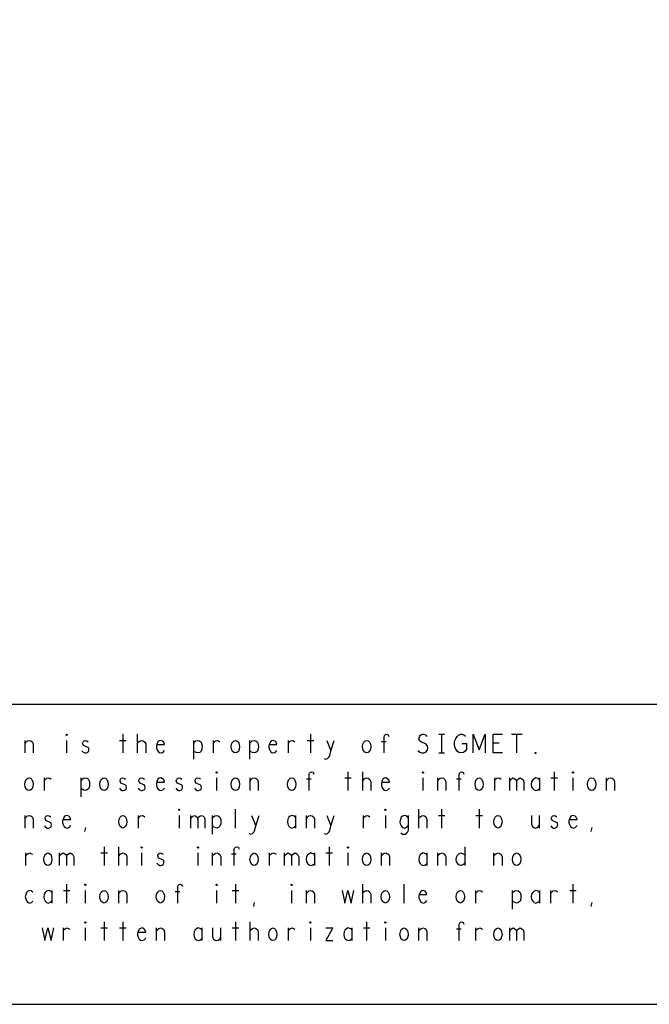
# Model space of a CAD drawing. Extents: x 23.5 to 56.5, y 21.5 to 42.5.
# Tile 10 of 12: x 46.6 to 49.9, y 21.5 to 26.8. Entities that reach past the tile are written whole.
import ezdxf

# ---------------------------------------------------------------- set-up
doc = ezdxf.new("R2010")
doc.units = 0
doc.layers.add('RVP8-TX_D_tassy_art', color=2, linetype='CONTINUOUS')

msp = doc.modelspace()

# ---------------------------------------------------------------- linework, layer by layer
at = {"layer": 'RVP8-TX_D_tassy_art'}
for points in [[(23.545, 21.545), (56.545, 21.545), (56.545, 42.545), (23.545, 42.545), (23.545, 21.545), (23.545, 21.545)], [(46.807, 22.978), (46.805, 22.98), (46.805, 22.983), (46.807, 22.985), (46.81, 22.983), (46.81, 22.98), (46.807, 22.978)], [(47.707, 22.885), (47.7, 22.887), (47.692, 22.893), (47.687, 22.905), (47.685, 22.918), (47.687, 22.932), (47.692, 22.943), (47.7, 22.95), (47.707, 22.952), (47.715, 22.95), (47.723, 22.943), (47.727, 22.932), (47.729, 22.918), (47.727, 22.905), (47.723, 22.893), (47.715, 22.887), (47.707, 22.885)], [(48.407, 22.885), (48.4, 22.887), (48.392, 22.893), (48.387, 22.905), (48.385, 22.918), (48.387, 22.932), (48.392, 22.943), (48.4, 22.95), (48.407, 22.952), (48.415, 22.95), (48.422, 22.943), (48.427, 22.932), (48.429, 22.918), (48.427, 22.905), (48.422, 22.893), (48.415, 22.887), (48.407, 22.885)], [(49.307, 22.882), (49.305, 22.883), (49.305, 22.887), (49.307, 22.888), (49.31, 22.887), (49.31, 22.883), (49.307, 22.882)], [(47.607, 22.778), (47.605, 22.78), (47.605, 22.783), (47.607, 22.785), (47.61, 22.783), (47.61, 22.78), (47.607, 22.778)], [(48.707, 22.778), (48.705, 22.78), (48.705, 22.783), (48.707, 22.785), (48.71, 22.783), (48.71, 22.78), (48.707, 22.778)], [(49.507, 22.778), (49.505, 22.78), (49.505, 22.783), (49.507, 22.785), (49.51, 22.783), (49.51, 22.78), (49.507, 22.778)], [(46.607, 22.685), (46.6, 22.687), (46.592, 22.693), (46.587, 22.705), (46.585, 22.718), (46.587, 22.732), (46.592, 22.743), (46.6, 22.75), (46.607, 22.752), (46.615, 22.75), (46.622, 22.743), (46.627, 22.732), (46.629, 22.718), (46.627, 22.705), (46.622, 22.693), (46.615, 22.687), (46.607, 22.685)], [(47.007, 22.685), (47, 22.687), (46.992, 22.693), (46.987, 22.705), (46.985, 22.718), (46.987, 22.732), (46.992, 22.743), (47, 22.75), (47.007, 22.752), (47.015, 22.75), (47.022, 22.743), (47.027, 22.732), (47.029, 22.718), (47.027, 22.705), (47.022, 22.693), (47.015, 22.687), (47.007, 22.685)], [(47.707, 22.685), (47.7, 22.687), (47.692, 22.693), (47.687, 22.705), (47.685, 22.718), (47.687, 22.732), (47.692, 22.743), (47.7, 22.75), (47.707, 22.752), (47.715, 22.75), (47.723, 22.743), (47.727, 22.732), (47.729, 22.718), (47.727, 22.705), (47.723, 22.693), (47.715, 22.687), (47.707, 22.685)], [(48.007, 22.685), (48, 22.687), (47.992, 22.693), (47.987, 22.705), (47.985, 22.718), (47.987, 22.732), (47.992, 22.743), (48, 22.75), (48.007, 22.752), (48.015, 22.75), (48.022, 22.743), (48.027, 22.732), (48.029, 22.718), (48.027, 22.705), (48.022, 22.693), (48.015, 22.687), (48.007, 22.685)], [(49.007, 22.685), (49, 22.687), (48.992, 22.693), (48.987, 22.705), (48.985, 22.718), (48.987, 22.732), (48.992, 22.743), (49, 22.75), (49.007, 22.752), (49.015, 22.75), (49.022, 22.743), (49.027, 22.732), (49.029, 22.718), (49.027, 22.705), (49.022, 22.693), (49.015, 22.687), (49.007, 22.685)], [(49.607, 22.685), (49.6, 22.687), (49.592, 22.693), (49.587, 22.705), (49.585, 22.718), (49.587, 22.732), (49.592, 22.743), (49.6, 22.75), (49.607, 22.752), (49.615, 22.75), (49.622, 22.743), (49.627, 22.732), (49.629, 22.718), (49.627, 22.705), (49.622, 22.693), (49.615, 22.687), (49.607, 22.685)], [(47.407, 22.578), (47.405, 22.58), (47.405, 22.583), (47.407, 22.585), (47.41, 22.583), (47.41, 22.58), (47.407, 22.578)], [(48.507, 22.578), (48.505, 22.58), (48.505, 22.583), (48.507, 22.585), (48.51, 22.583), (48.51, 22.58), (48.507, 22.578)], [(47.107, 22.485), (47.1, 22.487), (47.092, 22.493), (47.087, 22.505), (47.085, 22.518), (47.087, 22.532), (47.092, 22.543), (47.1, 22.55), (47.107, 22.552), (47.115, 22.55), (47.122, 22.543), (47.127, 22.532), (47.129, 22.518), (47.127, 22.505), (47.122, 22.493), (47.115, 22.487), (47.107, 22.485)], [(49.107, 22.485), (49.1, 22.487), (49.092, 22.493), (49.087, 22.505), (49.085, 22.518), (49.087, 22.532), (49.092, 22.543), (49.1, 22.55), (49.107, 22.552), (49.115, 22.55), (49.122, 22.543), (49.127, 22.532), (49.129, 22.518), (49.127, 22.505), (49.122, 22.493), (49.115, 22.487), (49.107, 22.485)], [(47.207, 22.378), (47.205, 22.38), (47.205, 22.383), (47.207, 22.385), (47.21, 22.383), (47.21, 22.38), (47.207, 22.378)], [(47.507, 22.378), (47.505, 22.38), (47.505, 22.383), (47.507, 22.385), (47.51, 22.383), (47.51, 22.38), (47.507, 22.378)], [(48.307, 22.378), (48.305, 22.38), (48.305, 22.383), (48.307, 22.385), (48.31, 22.383), (48.31, 22.38), (48.307, 22.378)], [(46.707, 22.285), (46.7, 22.287), (46.692, 22.293), (46.687, 22.305), (46.685, 22.318), (46.687, 22.332), (46.692, 22.343), (46.7, 22.35), (46.707, 22.352), (46.715, 22.35), (46.723, 22.343), (46.727, 22.332), (46.729, 22.318), (46.727, 22.305), (46.723, 22.293), (46.715, 22.287), (46.707, 22.285)], [(47.807, 22.285), (47.8, 22.287), (47.793, 22.293), (47.787, 22.305), (47.785, 22.318), (47.787, 22.332), (47.793, 22.343), (47.8, 22.35), (47.807, 22.352), (47.815, 22.35), (47.822, 22.343), (47.827, 22.332), (47.829, 22.318), (47.827, 22.305), (47.822, 22.293), (47.815, 22.287), (47.807, 22.285)], [(48.407, 22.285), (48.4, 22.287), (48.392, 22.293), (48.387, 22.305), (48.385, 22.318), (48.387, 22.332), (48.392, 22.343), (48.4, 22.35), (48.407, 22.352), (48.415, 22.35), (48.422, 22.343), (48.427, 22.332), (48.429, 22.318), (48.427, 22.305), (48.422, 22.293), (48.415, 22.287), (48.407, 22.285)], [(49.207, 22.285), (49.2, 22.287), (49.192, 22.293), (49.187, 22.305), (49.185, 22.318), (49.187, 22.332), (49.192, 22.343), (49.2, 22.35), (49.207, 22.352), (49.215, 22.35), (49.223, 22.343), (49.227, 22.332), (49.229, 22.318), (49.227, 22.305), (49.223, 22.293), (49.215, 22.287), (49.207, 22.285)], [(46.907, 22.178), (46.905, 22.18), (46.905, 22.183), (46.907, 22.185), (46.91, 22.183), (46.91, 22.18), (46.907, 22.178)], [(47.607, 22.178), (47.605, 22.18), (47.605, 22.183), (47.607, 22.185), (47.61, 22.183), (47.61, 22.18), (47.607, 22.178)], [(48.007, 22.178), (48.005, 22.18), (48.005, 22.183), (48.007, 22.185), (48.01, 22.183), (48.01, 22.18), (48.007, 22.178)], [(47.007, 22.085), (47, 22.087), (46.992, 22.093), (46.987, 22.105), (46.985, 22.118), (46.987, 22.132), (46.992, 22.143), (47, 22.15), (47.007, 22.152), (47.015, 22.15), (47.022, 22.143), (47.027, 22.132), (47.029, 22.118), (47.027, 22.105), (47.022, 22.093), (47.015, 22.087), (47.007, 22.085)], [(47.307, 22.085), (47.3, 22.087), (47.293, 22.093), (47.287, 22.105), (47.285, 22.118), (47.287, 22.132), (47.293, 22.143), (47.3, 22.15), (47.307, 22.152), (47.315, 22.15), (47.322, 22.143), (47.327, 22.132), (47.329, 22.118), (47.327, 22.105), (47.322, 22.093), (47.315, 22.087), (47.307, 22.085)], [(48.507, 22.085), (48.5, 22.087), (48.492, 22.093), (48.487, 22.105), (48.485, 22.118), (48.487, 22.132), (48.492, 22.143), (48.5, 22.15), (48.507, 22.152), (48.515, 22.15), (48.522, 22.143), (48.527, 22.132), (48.529, 22.118), (48.527, 22.105), (48.522, 22.093), (48.515, 22.087), (48.507, 22.085)], [(48.907, 22.085), (48.9, 22.087), (48.892, 22.093), (48.887, 22.105), (48.885, 22.118), (48.887, 22.132), (48.892, 22.143), (48.9, 22.15), (48.907, 22.152), (48.915, 22.15), (48.922, 22.143), (48.927, 22.132), (48.929, 22.118), (48.927, 22.105), (48.922, 22.093), (48.915, 22.087), (48.907, 22.085)], [(46.907, 21.978), (46.905, 21.98), (46.905, 21.983), (46.907, 21.985), (46.91, 21.983), (46.91, 21.98), (46.907, 21.978)], [(47.907, 21.885), (47.9, 21.887), (47.892, 21.893), (47.887, 21.905), (47.885, 21.918), (47.887, 21.932), (47.892, 21.943), (47.9, 21.95), (47.907, 21.952), (47.915, 21.95), (47.922, 21.943), (47.927, 21.932), (47.929, 21.918), (47.927, 21.905), (47.922, 21.893), (47.915, 21.887), (47.907, 21.885)], [(48.107, 21.978), (48.105, 21.98), (48.105, 21.983), (48.107, 21.985), (48.11, 21.983), (48.11, 21.98), (48.107, 21.978)], [(48.507, 21.978), (48.505, 21.98), (48.505, 21.983), (48.507, 21.985), (48.51, 21.983), (48.51, 21.98), (48.507, 21.978)], [(48.607, 21.885), (48.6, 21.887), (48.592, 21.893), (48.587, 21.905), (48.585, 21.918), (48.587, 21.932), (48.592, 21.943), (48.6, 21.95), (48.607, 21.952), (48.615, 21.95), (48.622, 21.943), (48.627, 21.932), (48.629, 21.918), (48.627, 21.905), (48.622, 21.893), (48.615, 21.887), (48.607, 21.885)], [(49.107, 21.885), (49.1, 21.887), (49.092, 21.893), (49.087, 21.905), (49.085, 21.918), (49.087, 21.932), (49.092, 21.943), (49.1, 21.95), (49.107, 21.952), (49.115, 21.95), (49.122, 21.943), (49.127, 21.932), (49.129, 21.918), (49.127, 21.905), (49.122, 21.893), (49.115, 21.887), (49.107, 21.885)]]:
    msp.add_lwpolyline(points, close=True, dxfattribs=at)
for points in [[(44.47, 21.545), (44.47, 23.145), (50.345, 23.145), (56.545, 23.145)], [(46.586, 22.885), (46.586, 22.952)], [(46.586, 22.935), (46.591, 22.943), (46.599, 22.95), (46.609, 22.952), (46.617, 22.95), (46.625, 22.943), (46.629, 22.932), (46.629, 22.885)], [(46.807, 22.952), (46.807, 22.885)], [(46.889, 22.897), (46.895, 22.89), (46.904, 22.885), (46.911, 22.885), (46.919, 22.888), (46.924, 22.893), (46.926, 22.9), (46.925, 22.91), (46.92, 22.915), (46.897, 22.925), (46.892, 22.937), (46.895, 22.945), (46.9, 22.95), (46.907, 22.952), (46.915, 22.95), (46.922, 22.945)], [(47.09, 22.952), (47.125, 22.952)], [(47.107, 22.985), (47.107, 22.885)], [(47.186, 22.885), (47.186, 22.985)], [(47.186, 22.937), (47.192, 22.945), (47.199, 22.95), (47.209, 22.952), (47.216, 22.95), (47.225, 22.943), (47.229, 22.933), (47.229, 22.885)], [(47.289, 22.93), (47.329, 22.93), (47.325, 22.942), (47.319, 22.948), (47.31, 22.952), (47.301, 22.95), (47.294, 22.945), (47.289, 22.933), (47.286, 22.923), (47.286, 22.913), (47.289, 22.903), (47.295, 22.893), (47.302, 22.887), (47.311, 22.885), (47.32, 22.888), (47.329, 22.898)], [(47.485, 22.852), (47.485, 22.952)], [(47.485, 22.937), (47.491, 22.945), (47.497, 22.95), (47.507, 22.952), (47.516, 22.95), (47.525, 22.942), (47.529, 22.93), (47.53, 22.918), (47.529, 22.907), (47.525, 22.895), (47.517, 22.888), (47.507, 22.885), (47.499, 22.887), (47.49, 22.892), (47.485, 22.898)], [(47.59, 22.885), (47.59, 22.952)], [(47.59, 22.938), (47.596, 22.945), (47.602, 22.95), (47.611, 22.952), (47.617, 22.95), (47.625, 22.945)], [(47.785, 22.852), (47.785, 22.952)], [(47.785, 22.937), (47.791, 22.945), (47.797, 22.95), (47.807, 22.952), (47.816, 22.95), (47.825, 22.942), (47.829, 22.93), (47.83, 22.918), (47.829, 22.907), (47.825, 22.895), (47.817, 22.888), (47.807, 22.885), (47.799, 22.887), (47.79, 22.892), (47.785, 22.898)], [(47.889, 22.93), (47.929, 22.93), (47.925, 22.942), (47.919, 22.948), (47.91, 22.952), (47.901, 22.95), (47.894, 22.945), (47.889, 22.933), (47.886, 22.923), (47.886, 22.913), (47.889, 22.903), (47.895, 22.893), (47.902, 22.887), (47.911, 22.885), (47.92, 22.888), (47.929, 22.898)], [(47.99, 22.885), (47.99, 22.952)], [(47.99, 22.938), (47.996, 22.945), (48.002, 22.95), (48.011, 22.952), (48.017, 22.95), (48.025, 22.945)], [(48.09, 22.952), (48.125, 22.952)], [(48.107, 22.985), (48.107, 22.885)], [(48.181, 22.855), (48.189, 22.852), (48.199, 22.855), (48.205, 22.862), (48.21, 22.87), (48.217, 22.897), (48.234, 22.952)], [(48.194, 22.952), (48.217, 22.897)], [(48.511, 22.945), (48.486, 22.945)], [(48.5, 22.885), (48.5, 22.97), (48.502, 22.978), (48.507, 22.983), (48.515, 22.985), (48.522, 22.982), (48.526, 22.973)], [(48.681, 22.898), (48.691, 22.89), (48.702, 22.885), (48.712, 22.885), (48.723, 22.89), (48.73, 22.898), (48.734, 22.91), (48.731, 22.922), (48.725, 22.932), (48.714, 22.938), (48.699, 22.942), (48.69, 22.948), (48.686, 22.96), (48.689, 22.972), (48.695, 22.98), (48.704, 22.985), (48.712, 22.985), (48.721, 22.982), (48.729, 22.973)], [(48.793, 22.985), (48.822, 22.985)], [(48.807, 22.985), (48.807, 22.885)], [(48.915, 22.935), (48.94, 22.935), (48.94, 22.905), (48.933, 22.895), (48.924, 22.888), (48.911, 22.885), (48.899, 22.888), (48.89, 22.895), (48.882, 22.905), (48.877, 22.917), (48.875, 22.93), (48.875, 22.942), (48.877, 22.952), (48.882, 22.963), (48.89, 22.973), (48.897, 22.98), (48.907, 22.985), (48.916, 22.985), (48.926, 22.982), (48.934, 22.975)], [(48.975, 22.885), (48.975, 22.985), (49.007, 22.902), (49.04, 22.985), (49.04, 22.885)], [(49.132, 22.885), (49.082, 22.885), (49.082, 22.985), (49.132, 22.985)], [(49.179, 22.985), (49.236, 22.985)], [(49.207, 22.985), (49.207, 22.885)], [(49.113, 22.937), (49.082, 22.937)], [(48.793, 22.885), (48.822, 22.885)], [(48.1, 22.685), (48.1, 22.77), (48.102, 22.778), (48.107, 22.783), (48.115, 22.785), (48.122, 22.782), (48.126, 22.773)], [(48.307, 22.785), (48.307, 22.685)], [(48.386, 22.685), (48.386, 22.785)], [(48.9, 22.685), (48.9, 22.77), (48.902, 22.778), (48.907, 22.783), (48.915, 22.785), (48.922, 22.782), (48.926, 22.773)], [(49.407, 22.785), (49.407, 22.685)], [(46.69, 22.685), (46.69, 22.752)], [(46.69, 22.738), (46.696, 22.745), (46.702, 22.75), (46.711, 22.752), (46.717, 22.75), (46.725, 22.745)], [(46.885, 22.652), (46.885, 22.752)], [(46.885, 22.737), (46.891, 22.745), (46.897, 22.75), (46.907, 22.752), (46.916, 22.75), (46.925, 22.742), (46.929, 22.73), (46.93, 22.718), (46.929, 22.707), (46.925, 22.695), (46.917, 22.688), (46.907, 22.685), (46.899, 22.687), (46.89, 22.692), (46.885, 22.698)], [(47.089, 22.697), (47.095, 22.69), (47.104, 22.685), (47.111, 22.685), (47.119, 22.688), (47.124, 22.693), (47.126, 22.7), (47.125, 22.71), (47.12, 22.715), (47.097, 22.725), (47.092, 22.737), (47.095, 22.745), (47.1, 22.75), (47.107, 22.752), (47.115, 22.75), (47.122, 22.745)], [(47.189, 22.697), (47.195, 22.69), (47.204, 22.685), (47.211, 22.685), (47.219, 22.688), (47.224, 22.693), (47.226, 22.7), (47.225, 22.71), (47.22, 22.715), (47.197, 22.725), (47.192, 22.737), (47.195, 22.745), (47.2, 22.75), (47.207, 22.752), (47.215, 22.75), (47.223, 22.745)], [(47.289, 22.73), (47.329, 22.73), (47.325, 22.742), (47.319, 22.748), (47.31, 22.752), (47.301, 22.75), (47.294, 22.745), (47.289, 22.733), (47.286, 22.723), (47.286, 22.713), (47.289, 22.703), (47.295, 22.693), (47.302, 22.687), (47.311, 22.685), (47.32, 22.688), (47.329, 22.698)], [(47.389, 22.697), (47.395, 22.69), (47.404, 22.685), (47.411, 22.685), (47.419, 22.688), (47.424, 22.693), (47.426, 22.7), (47.425, 22.71), (47.42, 22.715), (47.397, 22.725), (47.392, 22.737), (47.395, 22.745), (47.4, 22.75), (47.407, 22.752), (47.415, 22.75), (47.422, 22.745)], [(47.489, 22.697), (47.495, 22.69), (47.504, 22.685), (47.511, 22.685), (47.519, 22.688), (47.524, 22.693), (47.526, 22.7), (47.525, 22.71), (47.52, 22.715), (47.497, 22.725), (47.492, 22.737), (47.495, 22.745), (47.5, 22.75), (47.507, 22.752), (47.515, 22.75), (47.522, 22.745)], [(47.607, 22.752), (47.607, 22.685)], [(47.786, 22.685), (47.786, 22.752)], [(47.786, 22.735), (47.791, 22.743), (47.799, 22.75), (47.809, 22.752), (47.817, 22.75), (47.825, 22.743), (47.829, 22.732), (47.829, 22.685)], [(48.111, 22.745), (48.086, 22.745)], [(48.29, 22.752), (48.325, 22.752)], [(48.386, 22.737), (48.392, 22.745), (48.399, 22.75), (48.409, 22.752), (48.416, 22.75), (48.425, 22.743), (48.429, 22.733), (48.429, 22.685)], [(48.489, 22.73), (48.529, 22.73), (48.525, 22.742), (48.519, 22.748), (48.51, 22.752), (48.501, 22.75), (48.494, 22.745), (48.489, 22.733), (48.486, 22.723), (48.486, 22.713), (48.489, 22.703), (48.495, 22.693), (48.502, 22.687), (48.511, 22.685), (48.52, 22.688), (48.529, 22.698)], [(48.707, 22.752), (48.707, 22.685)], [(48.786, 22.685), (48.786, 22.752)], [(48.786, 22.735), (48.791, 22.743), (48.799, 22.75), (48.809, 22.752), (48.817, 22.75), (48.825, 22.743), (48.829, 22.732), (48.829, 22.685)], [(48.911, 22.745), (48.886, 22.745)], [(49.09, 22.685), (49.09, 22.752)], [(49.09, 22.738), (49.096, 22.745), (49.102, 22.75), (49.111, 22.752), (49.117, 22.75), (49.125, 22.745)], [(49.17, 22.685), (49.17, 22.752)], [(49.17, 22.733), (49.174, 22.742), (49.18, 22.748), (49.189, 22.752), (49.197, 22.748), (49.204, 22.742), (49.207, 22.733), (49.207, 22.685)], [(49.207, 22.733), (49.211, 22.742), (49.217, 22.748), (49.226, 22.752), (49.235, 22.748), (49.241, 22.742), (49.245, 22.732), (49.245, 22.685)], [(49.33, 22.74), (49.325, 22.747), (49.317, 22.75), (49.309, 22.752), (49.3, 22.748), (49.293, 22.742), (49.287, 22.732), (49.285, 22.718), (49.287, 22.705), (49.293, 22.695), (49.3, 22.688), (49.309, 22.685), (49.317, 22.687), (49.325, 22.692), (49.33, 22.698)], [(49.33, 22.685), (49.33, 22.752)], [(49.39, 22.752), (49.425, 22.752)], [(49.507, 22.752), (49.507, 22.685)], [(49.686, 22.685), (49.686, 22.752)], [(49.686, 22.735), (49.691, 22.743), (49.699, 22.75), (49.709, 22.752), (49.717, 22.75), (49.725, 22.743), (49.729, 22.732), (49.729, 22.685)], [(47.707, 22.485), (47.707, 22.585)], [(48.686, 22.485), (48.686, 22.585)], [(48.807, 22.585), (48.807, 22.485)], [(49.007, 22.585), (49.007, 22.485)], [(46.586, 22.485), (46.586, 22.552)], [(46.586, 22.535), (46.591, 22.543), (46.599, 22.55), (46.609, 22.552), (46.617, 22.55), (46.625, 22.543), (46.629, 22.532), (46.629, 22.485)], [(46.689, 22.497), (46.695, 22.49), (46.704, 22.485), (46.711, 22.485), (46.719, 22.488), (46.724, 22.493), (46.726, 22.5), (46.725, 22.51), (46.72, 22.515), (46.697, 22.525), (46.692, 22.537), (46.695, 22.545), (46.7, 22.55), (46.707, 22.552), (46.715, 22.55), (46.723, 22.545)], [(46.789, 22.53), (46.829, 22.53), (46.825, 22.542), (46.819, 22.548), (46.81, 22.552), (46.801, 22.55), (46.794, 22.545), (46.789, 22.533), (46.786, 22.523), (46.786, 22.513), (46.789, 22.503), (46.795, 22.493), (46.802, 22.487), (46.811, 22.485), (46.82, 22.488), (46.829, 22.498)], [(47.19, 22.485), (47.19, 22.552)], [(47.19, 22.538), (47.196, 22.545), (47.202, 22.55), (47.211, 22.552), (47.217, 22.55), (47.225, 22.545)], [(47.407, 22.552), (47.407, 22.485)], [(47.47, 22.485), (47.47, 22.552)], [(47.47, 22.533), (47.474, 22.542), (47.48, 22.548), (47.489, 22.552), (47.497, 22.548), (47.504, 22.542), (47.507, 22.533), (47.507, 22.485)], [(47.507, 22.533), (47.511, 22.542), (47.517, 22.548), (47.526, 22.552), (47.535, 22.548), (47.541, 22.542), (47.545, 22.532), (47.545, 22.485)], [(47.585, 22.452), (47.585, 22.552)], [(47.585, 22.537), (47.591, 22.545), (47.597, 22.55), (47.607, 22.552), (47.616, 22.55), (47.625, 22.542), (47.629, 22.53), (47.63, 22.518), (47.629, 22.507), (47.625, 22.495), (47.617, 22.488), (47.607, 22.485), (47.599, 22.487), (47.59, 22.492), (47.585, 22.498)], [(47.781, 22.455), (47.789, 22.452), (47.799, 22.455), (47.805, 22.462), (47.81, 22.47), (47.817, 22.497), (47.834, 22.552)], [(47.794, 22.552), (47.817, 22.497)], [(48.03, 22.54), (48.025, 22.547), (48.017, 22.55), (48.009, 22.552), (48, 22.548), (47.992, 22.542), (47.987, 22.532), (47.985, 22.518), (47.987, 22.505), (47.992, 22.495), (48, 22.488), (48.009, 22.485), (48.017, 22.487), (48.025, 22.492), (48.03, 22.498)], [(48.03, 22.485), (48.03, 22.552)], [(48.086, 22.485), (48.086, 22.552)], [(48.086, 22.535), (48.091, 22.543), (48.099, 22.55), (48.109, 22.552), (48.117, 22.55), (48.125, 22.543), (48.129, 22.532), (48.129, 22.485)], [(48.181, 22.455), (48.189, 22.452), (48.199, 22.455), (48.205, 22.462), (48.21, 22.47), (48.217, 22.497), (48.234, 22.552)], [(48.194, 22.552), (48.217, 22.497)], [(48.39, 22.485), (48.39, 22.552)], [(48.39, 22.538), (48.396, 22.545), (48.402, 22.55), (48.411, 22.552), (48.417, 22.55), (48.425, 22.545)], [(48.507, 22.552), (48.507, 22.485)], [(48.63, 22.538), (48.625, 22.545), (48.617, 22.55), (48.609, 22.552), (48.599, 22.548), (48.592, 22.542), (48.587, 22.53), (48.585, 22.518), (48.586, 22.508), (48.591, 22.497), (48.599, 22.488), (48.609, 22.485), (48.616, 22.487), (48.625, 22.493), (48.63, 22.5)], [(48.59, 22.46), (48.599, 22.453), (48.609, 22.452), (48.617, 22.453), (48.625, 22.462), (48.63, 22.473), (48.63, 22.552)], [(48.686, 22.537), (48.692, 22.545), (48.699, 22.55), (48.709, 22.552), (48.716, 22.55), (48.725, 22.543), (48.729, 22.533), (48.729, 22.485)], [(48.79, 22.552), (48.825, 22.552)], [(48.99, 22.552), (49.025, 22.552)], [(49.286, 22.552), (49.286, 22.505), (49.291, 22.493), (49.299, 22.487), (49.307, 22.485), (49.316, 22.487), (49.324, 22.493), (49.329, 22.505)], [(49.329, 22.485), (49.329, 22.552)], [(49.389, 22.497), (49.395, 22.49), (49.404, 22.485), (49.411, 22.485), (49.419, 22.488), (49.424, 22.493), (49.426, 22.5), (49.425, 22.51), (49.42, 22.515), (49.397, 22.525), (49.392, 22.537), (49.395, 22.545), (49.4, 22.55), (49.407, 22.552), (49.415, 22.55), (49.422, 22.545)], [(49.489, 22.53), (49.529, 22.53), (49.525, 22.542), (49.519, 22.548), (49.51, 22.552), (49.501, 22.55), (49.494, 22.545), (49.489, 22.533), (49.486, 22.523), (49.486, 22.513), (49.489, 22.503), (49.495, 22.493), (49.502, 22.487), (49.511, 22.485), (49.52, 22.488), (49.529, 22.498)], [(46.905, 22.467), (46.91, 22.488)], [(49.605, 22.467), (49.61, 22.488)], [(47.007, 22.385), (47.007, 22.285)], [(47.086, 22.285), (47.086, 22.385)], [(47.7, 22.285), (47.7, 22.37), (47.702, 22.378), (47.707, 22.383), (47.715, 22.385), (47.723, 22.382), (47.726, 22.373)], [(48.207, 22.385), (48.207, 22.285)], [(48.93, 22.385), (48.93, 22.285)], [(46.59, 22.285), (46.59, 22.352)], [(46.59, 22.338), (46.596, 22.345), (46.602, 22.35), (46.611, 22.352), (46.617, 22.35), (46.625, 22.345)], [(46.77, 22.285), (46.77, 22.352)], [(46.77, 22.333), (46.774, 22.342), (46.78, 22.348), (46.789, 22.352), (46.797, 22.348), (46.804, 22.342), (46.807, 22.333), (46.807, 22.285)], [(46.807, 22.333), (46.811, 22.342), (46.817, 22.348), (46.826, 22.352), (46.835, 22.348), (46.841, 22.342), (46.845, 22.332), (46.845, 22.285)], [(46.99, 22.352), (47.025, 22.352)], [(47.086, 22.337), (47.092, 22.345), (47.099, 22.35), (47.109, 22.352), (47.116, 22.35), (47.125, 22.343), (47.129, 22.333), (47.129, 22.285)], [(47.207, 22.352), (47.207, 22.285)], [(47.289, 22.297), (47.295, 22.29), (47.304, 22.285), (47.311, 22.285), (47.319, 22.288), (47.324, 22.293), (47.326, 22.3), (47.325, 22.31), (47.32, 22.315), (47.297, 22.325), (47.293, 22.337), (47.295, 22.345), (47.3, 22.35), (47.307, 22.352), (47.315, 22.35), (47.322, 22.345)], [(47.507, 22.352), (47.507, 22.285)], [(47.586, 22.285), (47.586, 22.352)], [(47.586, 22.335), (47.591, 22.343), (47.599, 22.35), (47.609, 22.352), (47.617, 22.35), (47.625, 22.343), (47.629, 22.332), (47.629, 22.285)], [(47.711, 22.345), (47.686, 22.345)], [(47.89, 22.285), (47.89, 22.352)], [(47.89, 22.338), (47.896, 22.345), (47.902, 22.35), (47.911, 22.352), (47.917, 22.35), (47.925, 22.345)], [(47.97, 22.285), (47.97, 22.352)], [(47.97, 22.333), (47.974, 22.342), (47.98, 22.348), (47.989, 22.352), (47.997, 22.348), (48.004, 22.342), (48.007, 22.333), (48.007, 22.285)], [(48.007, 22.333), (48.011, 22.342), (48.017, 22.348), (48.026, 22.352), (48.035, 22.348), (48.041, 22.342), (48.045, 22.332), (48.045, 22.285)], [(48.13, 22.34), (48.125, 22.347), (48.117, 22.35), (48.109, 22.352), (48.1, 22.348), (48.092, 22.342), (48.087, 22.332), (48.085, 22.318), (48.087, 22.305), (48.092, 22.295), (48.1, 22.288), (48.109, 22.285), (48.117, 22.287), (48.125, 22.292), (48.13, 22.298)], [(48.13, 22.285), (48.13, 22.352)], [(48.19, 22.352), (48.225, 22.352)], [(48.307, 22.352), (48.307, 22.285)], [(48.486, 22.285), (48.486, 22.352)], [(48.486, 22.335), (48.491, 22.343), (48.499, 22.35), (48.509, 22.352), (48.517, 22.35), (48.525, 22.343), (48.529, 22.332), (48.529, 22.285)], [(48.73, 22.34), (48.725, 22.347), (48.717, 22.35), (48.709, 22.352), (48.7, 22.348), (48.692, 22.342), (48.687, 22.332), (48.685, 22.318), (48.687, 22.305), (48.692, 22.295), (48.7, 22.288), (48.709, 22.285), (48.717, 22.287), (48.725, 22.292), (48.73, 22.298)], [(48.73, 22.285), (48.73, 22.352)], [(48.786, 22.285), (48.786, 22.352)], [(48.786, 22.335), (48.791, 22.343), (48.799, 22.35), (48.809, 22.352), (48.817, 22.35), (48.825, 22.343), (48.829, 22.332), (48.829, 22.285)], [(48.93, 22.3), (48.925, 22.292), (48.917, 22.287), (48.909, 22.285), (48.899, 22.288), (48.891, 22.297), (48.886, 22.307), (48.885, 22.318), (48.886, 22.33), (48.891, 22.34), (48.899, 22.348), (48.909, 22.352), (48.917, 22.35), (48.924, 22.347), (48.93, 22.34)], [(49.086, 22.285), (49.086, 22.352)], [(49.086, 22.335), (49.091, 22.343), (49.099, 22.35), (49.109, 22.352), (49.117, 22.35), (49.125, 22.343), (49.129, 22.332), (49.129, 22.285)], [(46.807, 22.185), (46.807, 22.085)], [(47.4, 22.085), (47.4, 22.17), (47.402, 22.178), (47.407, 22.183), (47.415, 22.185), (47.422, 22.182), (47.426, 22.173)], [(47.707, 22.185), (47.707, 22.085)], [(48.386, 22.085), (48.386, 22.185)], [(48.607, 22.085), (48.607, 22.185)], [(49.507, 22.185), (49.507, 22.085)], [(46.627, 22.143), (46.619, 22.15), (46.611, 22.152), (46.601, 22.148), (46.594, 22.142), (46.589, 22.13), (46.587, 22.118), (46.589, 22.107), (46.594, 22.097), (46.601, 22.088), (46.611, 22.085), (46.62, 22.088), (46.627, 22.095)], [(46.73, 22.14), (46.725, 22.147), (46.717, 22.15), (46.709, 22.152), (46.7, 22.148), (46.692, 22.142), (46.687, 22.132), (46.685, 22.118), (46.687, 22.105), (46.692, 22.095), (46.7, 22.088), (46.709, 22.085), (46.717, 22.087), (46.725, 22.092), (46.73, 22.098)], [(46.73, 22.085), (46.73, 22.152)], [(46.79, 22.152), (46.825, 22.152)], [(46.907, 22.152), (46.907, 22.085)], [(47.086, 22.085), (47.086, 22.152)], [(47.086, 22.135), (47.091, 22.143), (47.099, 22.15), (47.109, 22.152), (47.117, 22.15), (47.125, 22.143), (47.129, 22.132), (47.129, 22.085)], [(47.411, 22.145), (47.386, 22.145)], [(47.607, 22.152), (47.607, 22.085)], [(47.69, 22.152), (47.725, 22.152)], [(48.007, 22.152), (48.007, 22.085)], [(48.086, 22.085), (48.086, 22.152)], [(48.086, 22.135), (48.091, 22.143), (48.099, 22.15), (48.109, 22.152), (48.117, 22.15), (48.125, 22.143), (48.129, 22.132), (48.129, 22.085)], [(48.276, 22.152), (48.291, 22.085), (48.307, 22.152), (48.324, 22.085), (48.339, 22.152)], [(48.386, 22.137), (48.392, 22.145), (48.399, 22.15), (48.409, 22.152), (48.416, 22.15), (48.425, 22.143), (48.429, 22.133), (48.429, 22.085)], [(48.689, 22.13), (48.729, 22.13), (48.725, 22.142), (48.719, 22.148), (48.71, 22.152), (48.701, 22.15), (48.694, 22.145), (48.689, 22.133), (48.686, 22.123), (48.686, 22.113), (48.689, 22.103), (48.695, 22.093), (48.702, 22.087), (48.711, 22.085), (48.72, 22.088), (48.729, 22.098)], [(48.99, 22.085), (48.99, 22.152)], [(48.99, 22.138), (48.996, 22.145), (49.002, 22.15), (49.011, 22.152), (49.017, 22.15), (49.025, 22.145)], [(49.185, 22.052), (49.185, 22.152)], [(49.185, 22.137), (49.191, 22.145), (49.197, 22.15), (49.207, 22.152), (49.216, 22.15), (49.225, 22.142), (49.229, 22.13), (49.23, 22.118), (49.229, 22.107), (49.225, 22.095), (49.217, 22.088), (49.207, 22.085), (49.199, 22.087), (49.19, 22.092), (49.185, 22.098)], [(49.33, 22.14), (49.325, 22.147), (49.317, 22.15), (49.309, 22.152), (49.3, 22.148), (49.293, 22.142), (49.287, 22.132), (49.285, 22.118), (49.287, 22.105), (49.293, 22.095), (49.3, 22.088), (49.309, 22.085), (49.317, 22.087), (49.325, 22.092), (49.33, 22.098)], [(49.33, 22.085), (49.33, 22.152)], [(49.39, 22.085), (49.39, 22.152)], [(49.39, 22.138), (49.396, 22.145), (49.402, 22.15), (49.411, 22.152), (49.417, 22.15), (49.425, 22.145)], [(49.49, 22.152), (49.525, 22.152)], [(47.805, 22.067), (47.81, 22.088)], [(49.605, 22.067), (49.61, 22.088)], [(46.676, 21.952), (46.691, 21.885), (46.707, 21.952), (46.724, 21.885), (46.739, 21.952)], [(46.79, 21.885), (46.79, 21.952)], [(46.79, 21.938), (46.796, 21.945), (46.802, 21.95), (46.811, 21.952), (46.817, 21.95), (46.825, 21.945)], [(46.907, 21.952), (46.907, 21.885)], [(46.99, 21.952), (47.025, 21.952)], [(47.007, 21.985), (47.007, 21.885)], [(47.09, 21.952), (47.125, 21.952)], [(47.107, 21.985), (47.107, 21.885)], [(47.189, 21.93), (47.229, 21.93), (47.225, 21.942), (47.219, 21.948), (47.21, 21.952), (47.201, 21.95), (47.194, 21.945), (47.189, 21.933), (47.186, 21.923), (47.186, 21.913), (47.189, 21.903), (47.195, 21.893), (47.202, 21.887), (47.211, 21.885), (47.22, 21.888), (47.229, 21.898)], [(47.286, 21.885), (47.286, 21.952)], [(47.286, 21.935), (47.291, 21.943), (47.299, 21.95), (47.309, 21.952), (47.317, 21.95), (47.325, 21.943), (47.329, 21.932), (47.329, 21.885)], [(47.53, 21.94), (47.525, 21.947), (47.517, 21.95), (47.509, 21.952), (47.5, 21.948), (47.492, 21.942), (47.487, 21.932), (47.485, 21.918), (47.487, 21.905), (47.492, 21.895), (47.5, 21.888), (47.509, 21.885), (47.517, 21.887), (47.525, 21.892), (47.53, 21.898)], [(47.53, 21.885), (47.53, 21.952)], [(47.586, 21.952), (47.586, 21.905), (47.591, 21.893), (47.599, 21.887), (47.607, 21.885), (47.616, 21.887), (47.624, 21.893), (47.629, 21.905)], [(47.629, 21.885), (47.629, 21.952)], [(47.69, 21.952), (47.725, 21.952)], [(47.707, 21.985), (47.707, 21.885)], [(47.786, 21.885), (47.786, 21.985)], [(47.786, 21.937), (47.793, 21.945), (47.799, 21.95), (47.809, 21.952), (47.816, 21.95), (47.825, 21.943), (47.829, 21.933), (47.829, 21.885)], [(47.99, 21.885), (47.99, 21.952)], [(47.99, 21.938), (47.996, 21.945), (48.002, 21.95), (48.011, 21.952), (48.017, 21.95), (48.025, 21.945)], [(48.107, 21.952), (48.107, 21.885)], [(48.189, 21.952), (48.226, 21.952), (48.189, 21.885), (48.226, 21.885)], [(48.33, 21.94), (48.325, 21.947), (48.317, 21.95), (48.309, 21.952), (48.3, 21.948), (48.293, 21.942), (48.287, 21.932), (48.285, 21.918), (48.287, 21.905), (48.293, 21.895), (48.3, 21.888), (48.309, 21.885), (48.317, 21.887), (48.325, 21.892), (48.33, 21.898)], [(48.33, 21.885), (48.33, 21.952)], [(48.39, 21.952), (48.425, 21.952)], [(48.407, 21.985), (48.407, 21.885)], [(48.507, 21.952), (48.507, 21.885)], [(48.686, 21.885), (48.686, 21.952)], [(48.686, 21.935), (48.691, 21.943), (48.699, 21.95), (48.709, 21.952), (48.717, 21.95), (48.725, 21.943), (48.729, 21.932), (48.729, 21.885)], [(48.911, 21.945), (48.886, 21.945)], [(48.9, 21.885), (48.9, 21.97), (48.902, 21.978), (48.907, 21.983), (48.915, 21.985), (48.922, 21.982), (48.926, 21.973)], [(48.99, 21.885), (48.99, 21.952)], [(48.99, 21.938), (48.996, 21.945), (49.002, 21.95), (49.011, 21.952), (49.017, 21.95), (49.025, 21.945)], [(49.17, 21.885), (49.17, 21.952)], [(49.17, 21.933), (49.174, 21.942), (49.18, 21.948), (49.189, 21.952), (49.197, 21.948), (49.204, 21.942), (49.207, 21.933), (49.207, 21.885)], [(49.207, 21.933), (49.211, 21.942), (49.217, 21.948), (49.226, 21.952), (49.235, 21.948), (49.241, 21.942), (49.245, 21.932), (49.245, 21.885)]]:
    msp.add_lwpolyline(points, dxfattribs=at)

doc.saveas('drawing.dxf')
